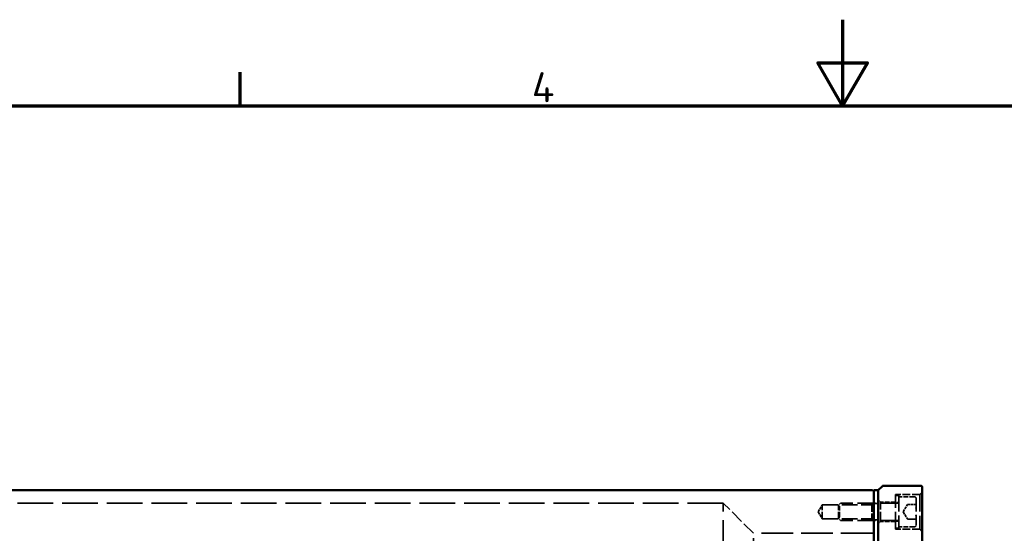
# Model space of a CAD drawing. Header units: millimetres. Extents: x 0 to 840, y 0 to 594.
# Tile 23 of 46: x 229 to 458, y 475 to 594. Entities that reach past the tile are written whole.
import ezdxf

# ---------------------------------------------------------------- set-up
doc = ezdxf.new("R2010")
doc.units = ezdxf.units.MM
doc.header["$LTSCALE"] = 2
doc.linetypes.add('DASHED', pattern=[0.2067, 0.1654, -0.0413])
for name, color, linetype, lineweight in [('Rahmen (ISO)', 7, 'Continuous', 70), ('Sichtbar (ISO)', 7, 'Continuous', 50), ('Verdeckt (ISO)', 7, 'DASHED', 35)]:
    doc.layers.add(name, color=color, linetype=linetype, lineweight=lineweight)
doc.styles.add('Notiztext (DIN)', font='isocpeur.ttf')

# ---------------------------------------------------------------- blocks, each defined once
blk = doc.blocks.new('Ränder Standardrahmen')
at = {"layer": 'Rahmen (ISO)'}
blk.add_line((140, 287), (140, 290.9), dxfattribs=at)
at = {"layer": 'Rahmen (ISO)', "flags": 128}
for points in [[(210, 297), (210, 287), (207.11, 292), (212.89, 292), (210, 287)], [(10, 10), (10, 287), (410, 287), (410, 10), (10, 10)]]:
    blk.add_lwpolyline(points, dxfattribs=at)
at = {"layer": 'Rahmen (ISO)', "insert": (173.9, 287.4), "char_height": 3.5, "attachment_point": 7, "style": 'Notiztext (DIN)'}
blk.add_mtext('4', dxfattribs=at)

msp = doc.modelspace()

# ---------------------------------------------------------------- linework, layer by layer
at = {"layer": 'Sichtbar (ISO)'}
for p, q in [((428.293, 484.606), (429.287, 485.6)), ((438.243, 485.606), (429.301, 485.606)), ((438.493, 485.356), (438.493, 372.856)), ((426.993, 484.606), (139.593, 484.606)), ((427.293, 483.048), (427.283, 483.048)), ((427.283, 483.003), (427.283, 483.048)), ((427.293, 482.59), (427.293, 484.556)), ((428.243, 484.606), (427.343, 484.606)), ((428.293, 373.606), (428.293, 484.606)), ((427.283, 482.59), (427.293, 482.59)), ((427.283, 482.59), (427.283, 482.467)), ((427.293, 482.467), (427.283, 482.467)), ((427.283, 482.287), (427.283, 482.467)), ((427.283, 482.248), (427.293, 482.248)), ((427.283, 482.248), (427.283, 482.071)), ((427.293, 482.071), (427.283, 482.071)), ((427.283, 481.823), (427.283, 482.071)), ((427.283, 481.787), (427.293, 481.787)), ((427.283, 481.787), (427.283, 481.64)), ((427.293, 481.64), (427.283, 481.64)), ((427.283, 481.457), (427.283, 481.64)), ((427.283, 481.188), (427.293, 481.188)), ((427.283, 481.188), (427.283, 480.915)), ((427.293, 480.915), (427.283, 480.915)), ((427.283, 480.878), (427.283, 480.915)), ((427.283, 480.878), (427.293, 480.878)), ((427.283, 480.878), (427.283, 480.706)), ((427.293, 480.706), (427.283, 480.706)), ((427.283, 480.52), (427.283, 480.706)), ((427.283, 480.465), (427.293, 480.465)), ((427.283, 480.465), (427.283, 480.273)), ((427.293, 482.467), (427.293, 482.59)), ((427.293, 482.248), (427.293, 482.467)), ((427.293, 482.071), (427.293, 482.248)), ((427.293, 481.787), (427.293, 482.071)), ((427.293, 481.64), (427.293, 481.787)), ((427.293, 481.188), (427.293, 481.64)), ((427.293, 480.915), (427.293, 481.188)), ((427.293, 480.878), (427.293, 480.915)), ((427.293, 480.706), (427.293, 480.878)), ((427.293, 480.465), (427.293, 480.706)), ((427.293, 480.273), (427.293, 480.465)), ((427.293, 480.273), (427.283, 480.273)), ((427.283, 480.09), (427.283, 480.273)), ((427.283, 480.049), (427.283, 480.09)), ((427.283, 479.954), (427.293, 479.954)), ((427.283, 479.954), (427.283, 479.797)), ((427.293, 479.797), (427.283, 479.797)), ((427.283, 479.776), (427.283, 479.797)), ((427.283, 479.776), (427.293, 479.776)), ((427.283, 479.776), (427.283, 479.577)), ((427.293, 479.577), (427.283, 479.577)), ((427.283, 479.548), (427.283, 479.577)), ((427.293, 479.548), (427.283, 479.548)), ((427.293, 479.954), (427.293, 480.273)), ((427.293, 479.797), (427.293, 479.954)), ((427.293, 479.776), (427.293, 479.797)), ((427.293, 479.577), (427.293, 479.776)), ((427.293, 462.583), (427.293, 479.577))]:
    msp.add_line(p, q, dxfattribs=at)
for centre, radius, start, end in [((429.301, 485.586), 0.02, 90, 135), ((438.243, 485.356), 0.25, 0, 90), ((426.993, 484.306), 0.3, 0, 90), ((427.343, 484.556), 0.05, 90, 180), ((428.243, 484.556), 0.05, 0, 90)]:
    msp.add_arc(centre, radius, start, end, dxfattribs=at)
at = {"layer": 'Verdeckt (ISO)', "ltscale": 0.009423}
for p, q in [((427.293, 483.204), (427.283, 483.204)), ((427.293, 483.192), (427.283, 483.192)), ((427.293, 483.122), (427.283, 483.122)), ((427.293, 483.119), (427.283, 483.119)), ((427.293, 483.111), (427.283, 483.111)), ((427.283, 483.071), (427.293, 483.071)), ((427.293, 482.929), (427.283, 482.929)), ((427.293, 482.907), (427.283, 482.907)), ((427.293, 482.884), (427.283, 482.884)), ((427.293, 482.731), (427.283, 482.731)), ((427.293, 482.716), (427.283, 482.716)), ((427.293, 482.708), (427.283, 482.708)), ((427.293, 482.707), (427.283, 482.707)), ((427.293, 482.637), (427.283, 482.637)), ((427.293, 482.606), (427.283, 482.606)), ((427.293, 482.558), (427.283, 482.558)), ((427.283, 482.536), (427.293, 482.536)), ((427.293, 482.495), (427.283, 482.495)), ((427.293, 482.41), (427.283, 482.41)), ((427.293, 482.386), (427.283, 482.386)), ((427.293, 482.328), (427.283, 482.328)), ((427.293, 482.308), (427.283, 482.308)), ((427.293, 482.272), (427.283, 482.272)), ((427.293, 482.217), (427.283, 482.217)), ((427.293, 482.175), (427.283, 482.175)), ((427.293, 482.15), (427.283, 482.15)), ((427.283, 482.121), (427.293, 482.121)), ((427.293, 482.075), (427.283, 482.075)), ((427.293, 481.977), (427.283, 481.977)), ((427.293, 481.9), (427.283, 481.9)), ((427.293, 481.866), (427.283, 481.866)), ((427.293, 481.865), (427.283, 481.865)), ((427.293, 481.829), (427.283, 481.829)), ((427.293, 481.809), (427.283, 481.809)), ((427.293, 481.771), (427.283, 481.771)), ((427.293, 481.724), (427.283, 481.724)), ((427.283, 481.723), (427.293, 481.723)), ((427.293, 481.704), (427.283, 481.704)), ((427.293, 481.697), (427.283, 481.697)), ((427.293, 481.642), (427.283, 481.642)), ((427.293, 481.633), (427.283, 481.633)), ((427.293, 481.538), (427.283, 481.538)), ((427.293, 481.528), (427.283, 481.528)), ((427.293, 481.51), (427.283, 481.51)), ((427.293, 481.494), (427.283, 481.494)), ((427.293, 481.46), (427.283, 481.46)), ((427.293, 481.457), (427.283, 481.457)), ((427.283, 481.371), (427.293, 481.371)), ((427.293, 481.33), (427.283, 481.33)), ((427.293, 481.285), (427.283, 481.285)), ((427.293, 481.253), (427.283, 481.253)), ((427.293, 481.244), (427.283, 481.244)), ((427.293, 481.168), (427.283, 481.168)), ((427.293, 481.16), (427.283, 481.16)), ((427.293, 481.15), (427.283, 481.15)), ((427.293, 481.143), (427.283, 481.143)), ((427.293, 481.128), (427.283, 481.128)), ((427.283, 480.988), (427.293, 480.988)), ((427.293, 480.775), (427.283, 480.775)), ((427.293, 480.751), (427.283, 480.751)), ((427.283, 480.555), (427.293, 480.555)), ((427.293, 480.342), (427.283, 480.342)), ((427.293, 480.277), (427.283, 480.277)), ((427.293, 480.229), (427.283, 480.229)), ((427.293, 480.195), (427.283, 480.195)), ((427.293, 480.186), (427.283, 480.186)), ((427.293, 480.169), (427.283, 480.169)), ((427.293, 480.093), (427.283, 480.093)), ((427.293, 480.048), (427.283, 480.048)), ((427.293, 480.022), (427.283, 480.022)), ((427.293, 479.982), (427.283, 479.982)), ((427.293, 479.974), (427.283, 479.974)), ((427.293, 479.968), (427.283, 479.968)), ((427.293, 479.894), (427.283, 479.894)), ((427.293, 479.889), (427.283, 479.889)), ((427.293, 479.883), (427.283, 479.883)), ((427.293, 479.88), (427.283, 479.88)), ((427.293, 479.877), (427.283, 479.877)), ((427.293, 479.872), (427.283, 479.872)), ((427.293, 479.863), (427.283, 479.863)), ((427.293, 479.826), (427.283, 479.826)), ((427.293, 479.822), (427.283, 479.822)), ((427.283, 479.762), (427.293, 479.762)), ((427.293, 479.758), (427.283, 479.758)), ((427.293, 479.69), (427.283, 479.69)), ((427.293, 479.676), (427.283, 479.676)), ((427.293, 479.673), (427.283, 479.673)), ((427.293, 479.67), (427.283, 479.67)), ((427.293, 479.602), (427.283, 479.602)), ((427.293, 479.571), (427.283, 479.571)), ((427.293, 479.497), (427.283, 479.497)), ((427.293, 479.486), (427.283, 479.486)), ((427.293, 479.475), (427.283, 479.475)), ((427.293, 479.106), (427.283, 479.106)), ((427.293, 478.71), (427.283, 478.71)), ((427.293, 478.581), (427.283, 478.581))]:
    msp.add_line(p, q, dxfattribs=at)
at = {"layer": 'Verdeckt (ISO)', "ltscale": 0.078233}
msp.add_line((427.283, 483.122), (427.283, 483.204), dxfattribs=at)
at = {"layer": 'Verdeckt (ISO)', "ltscale": 0.106591}
msp.add_line((427.283, 483.119), (427.283, 483.122), dxfattribs=at)
at = {"layer": 'Verdeckt (ISO)', "ltscale": 0.396189}
msp.add_line((427.283, 483.048), (427.283, 483.119), dxfattribs=at)
at = {"layer": 'Verdeckt (ISO)', "ltscale": 0.392969}
msp.add_line((427.283, 482.59), (427.283, 483.003), dxfattribs=at)
at = {"layer": 'Verdeckt (ISO)', "ltscale": 11.967462}
for p, q in [((432.293, 475.606), (432.293, 483.606)), ((437.993, 483.606), (437.993, 475.606))]:
    msp.add_line(p, q, dxfattribs=at)
at = {"layer": 'Verdeckt (ISO)', "ltscale": 5.428285}
for p, q in [((437.993, 483.606), (432.293, 483.606)), ((437.993, 475.606), (432.293, 475.606))]:
    msp.add_line(p, q, dxfattribs=at)
at = {"layer": 'Verdeckt (ISO)', "ltscale": 0.383574}
msp.add_line((432.59, 483.406), (432.993, 483.406), dxfattribs=at)
at = {"layer": 'Verdeckt (ISO)', "ltscale": 11.069895}
msp.add_line((433.093, 483.306), (433.093, 475.906), dxfattribs=at)
at = {"layer": 'Verdeckt (ISO)', "ltscale": 3.428354}
for p, q in [((436.693, 483.106), (433.093, 483.106)), ((436.693, 476.106), (433.093, 476.106))]:
    msp.add_line(p, q, dxfattribs=at)
at = {"layer": 'Verdeckt (ISO)', "ltscale": 0.673312}
for p, q in [((437.993, 483.606), (438.493, 484.106)), ((426.793, 481.227), (427.293, 481.727)), ((428.793, 481.856), (428.293, 482.356)), ((426.793, 477.985), (427.293, 477.485)), ((428.793, 477.356), (428.293, 476.856)), ((437.993, 475.606), (438.493, 475.106))]:
    msp.add_line(p, q, dxfattribs=at)
at = {"layer": 'Verdeckt (ISO)', "ltscale": 25.111156}
msp.add_line((392.293, 481.606), (174.293, 481.606), dxfattribs=at)
at = {"layer": 'Verdeckt (ISO)', "ltscale": 24.935537}
msp.add_line((392.293, 376.606), (392.293, 481.606), dxfattribs=at)
at = {"layer": 'Verdeckt (ISO)', "ltscale": 9.427668}
msp.add_line((399.293, 474.606), (392.293, 481.606), dxfattribs=at)
at = {"layer": 'Verdeckt (ISO)', "ltscale": 1.800898}
for q in [(415.293, 481.227), (415.293, 477.985)]:
    msp.add_line((414.319, 479.606), q, dxfattribs=at)
at = {"layer": 'Verdeckt (ISO)', "ltscale": 4.849754}
for p, q in [((415.293, 477.985), (415.293, 481.227)), ((426.793, 481.227), (426.793, 477.985))]:
    msp.add_line(p, q, dxfattribs=at)
at = {"layer": 'Verdeckt (ISO)', "ltscale": 10.951905}
for p, q in [((415.293, 481.227), (426.793, 481.227)), ((415.293, 477.985), (426.793, 477.985))]:
    msp.add_line(p, q, dxfattribs=at)
at = {"layer": 'Verdeckt (ISO)', "ltscale": 4.686525}
msp.add_line((419.093, 478.039), (419.093, 481.172), dxfattribs=at)
at = {"layer": 'Verdeckt (ISO)', "ltscale": 0.570357}
for p, q in [((419.096, 481.179), (419.519, 481.603)), ((419.096, 478.032), (419.519, 477.609))]:
    msp.add_line(p, q, dxfattribs=at)
at = {"layer": 'Verdeckt (ISO)', "ltscale": 3.590168}
msp.add_line((419.293, 478.406), (419.293, 480.806), dxfattribs=at)
at = {"layer": 'Verdeckt (ISO)', "ltscale": 12.824644}
for p, q in [((432.993, 481.606), (419.527, 481.606)), ((432.993, 477.606), (419.527, 477.606))]:
    msp.add_line(p, q, dxfattribs=at)
at = {"layer": 'Verdeckt (ISO)', "ltscale": 0.03732}
msp.add_line((427.283, 482.248), (427.283, 482.287), dxfattribs=at)
at = {"layer": 'Verdeckt (ISO)', "ltscale": 0.039704}
msp.add_line((427.283, 481.787), (427.283, 481.823), dxfattribs=at)
at = {"layer": 'Verdeckt (ISO)', "ltscale": 0.256114}
msp.add_line((427.283, 481.188), (427.283, 481.457), dxfattribs=at)
at = {"layer": 'Verdeckt (ISO)', "ltscale": 0.051779}
msp.add_line((427.283, 480.465), (427.283, 480.52), dxfattribs=at)
at = {"layer": 'Verdeckt (ISO)', "ltscale": 0.857013}
for p, q in [((427.343, 481.506), (428.243, 481.506)), ((427.343, 477.706), (428.243, 477.706))]:
    msp.add_line(p, q, dxfattribs=at)
at = {"layer": 'Verdeckt (ISO)', "ltscale": 6.731654}
msp.add_line((428.793, 477.356), (428.793, 481.856), dxfattribs=at)
at = {"layer": 'Verdeckt (ISO)', "ltscale": 3.333119}
for p, q in [((432.293, 481.856), (428.793, 481.856)), ((432.293, 477.356), (428.793, 477.356))]:
    msp.add_line(p, q, dxfattribs=at)
at = {"layer": 'Verdeckt (ISO)', "ltscale": 0.28834}
msp.add_line((432.59, 481.806), (432.893, 481.806), dxfattribs=at)
at = {"layer": 'Verdeckt (ISO)', "ltscale": 1.832601}
for q in [(435.055, 481.272), (435.055, 477.939)]:
    msp.add_line((434.093, 479.606), q, dxfattribs=at)
at = {"layer": 'Verdeckt (ISO)', "ltscale": 1.697918}
for p, q in [((435.142, 481.322), (436.925, 481.322)), ((436.925, 477.889), (435.142, 477.889))]:
    msp.add_line(p, q, dxfattribs=at)
at = {"layer": 'Verdeckt (ISO)', "ltscale": 0.077389}
for p, q in [((437.064, 481.419), (437.01, 481.358)), ((437.01, 480.482), (437.064, 480.513)), ((437.01, 478.73), (437.064, 478.699)), ((437.01, 477.854), (437.064, 477.792))]:
    msp.add_line(p, q, dxfattribs=at)
at = {"layer": 'Verdeckt (ISO)', "ltscale": 9.27476}
msp.add_line((437.093, 482.706), (437.093, 476.506), dxfattribs=at)
at = {"layer": 'Verdeckt (ISO)', "ltscale": 0.130644}
msp.add_line((427.283, 479.954), (427.283, 480.049), dxfattribs=at)
at = {"layer": 'Verdeckt (ISO)', "ltscale": 0.3625}
msp.add_line((427.283, 479.475), (427.283, 479.548), dxfattribs=at)
at = {"layer": 'Verdeckt (ISO)', "ltscale": 0.914128}
msp.add_line((427.283, 478.581), (427.283, 479.475), dxfattribs=at)
at = {"layer": 'Verdeckt (ISO)', "ltscale": 0.380839}
msp.add_line((432.493, 477.406), (432.893, 477.406), dxfattribs=at)
at = {"layer": 'Verdeckt (ISO)', "ltscale": 24.698055}
msp.add_line((399.293, 383.606), (399.293, 474.606), dxfattribs=at)
at = {"layer": 'Verdeckt (ISO)', "ltscale": 22.335108}
msp.add_line((426.993, 474.606), (399.293, 474.606), dxfattribs=at)
at = {"layer": 'Verdeckt (ISO)', "ltscale": 0.571309}
msp.add_line((432.393, 475.806), (432.993, 475.806), dxfattribs=at)
at = {"layer": 'Verdeckt (ISO)', "ltscale": 0.149495}
for centre, start, end in [((432.993, 483.306), 0, 90), ((432.993, 481.706), 270, 0), ((432.393, 475.906), 180, 270), ((432.993, 477.506), 0, 90), ((432.993, 475.906), 270, 0)]:
    msp.add_arc(centre, 0.1, start, end, dxfattribs=at)
at = {"layer": 'Verdeckt (ISO)', "ltscale": 0.598278}
for centre, start, end in [((436.693, 482.706), 0, 90), ((436.693, 476.506), 270, 0)]:
    msp.add_arc(centre, 0.4, start, end, dxfattribs=at)
at = {"layer": 'Verdeckt (ISO)', "ltscale": 0.00738}
for centre, start, end in [((419.103, 481.172), 135, 180), ((419.527, 481.596), 90, 135), ((419.103, 478.039), 180, 225), ((419.527, 477.616), 225, 270)]:
    msp.add_arc(centre, 0.01, start, end, dxfattribs=at)
at = {"layer": 'Verdeckt (ISO)', "ltscale": 0.199359}
for centre, start, end in [((419.293, 481.152), 180, 240), ((419.093, 480.806), 0, 60), ((419.293, 478.059), 120, 180), ((419.093, 478.406), 300, 0)]:
    msp.add_arc(centre, 0.2, start, end, dxfattribs=at)
at = {"layer": 'Verdeckt (ISO)', "ltscale": 0.074697}
for centre, start, end in [((427.343, 481.556), 180, 270), ((428.243, 481.556), 270, 0), ((427.343, 477.656), 90, 180), ((428.243, 477.656), 0, 90), ((427.343, 474.656), 180, 270), ((428.243, 474.656), 270, 0)]:
    msp.add_arc(centre, 0.05, start, end, dxfattribs=at)
at = {"layer": 'Verdeckt (ISO)', "ltscale": 0.299089}
for centre, start, end in [((432.893, 482.006), 270, 0), ((432.493, 477.206), 90, 180), ((432.893, 477.206), 0, 90)]:
    msp.add_arc(centre, 0.2, start, end, dxfattribs=at)
at = {"layer": 'Verdeckt (ISO)', "ltscale": 0.09963}
for centre, start, end in [((435.142, 481.222), 90, 150), ((435.142, 477.989), 210, 270)]:
    msp.add_arc(centre, 0.1, start, end, dxfattribs=at)
at = {"layer": 'Verdeckt (ISO)', "ltscale": 0.448684}
msp.add_arc((426.993, 474.906), 0.3, 270, 0, dxfattribs=at)
at = {"layer": 'Verdeckt (ISO)', "ltscale": 0.216828}
msp.add_ellipse((432.59, 468.244), major_axis=(0.001, 15.162), ratio=0.8662156, start_param=0.000041, end_param=0.0150646, dxfattribs=at)
at = {"layer": 'Verdeckt (ISO)', "ltscale": 0.661149}
msp.add_ellipse((432.003, 468.448), major_axis=(-0.005, 14.957), ratio=0.8662135, start_param=6.2062666, end_param=6.2526884, dxfattribs=at)
at = {"layer": 'Verdeckt (ISO)', "ltscale": 0.332671}
msp.add_ellipse((432.59, 472.993), major_axis=(0.002, 8.813), ratio=0.8656987, start_param=6.2437507, end_param=6.2833991, dxfattribs=at)
at = {"layer": 'Verdeckt (ISO)', "ltscale": 0.084267}
for centre, major_axis, ratio, start_param, end_param in [((436.993, 481.501), (0, 0.115), 0.8660254, 3.9269908, 4.712389), ((436.993, 480.553), (-0.1, 0), 0.5773503, 2.3561945, 3.1415927), ((436.993, 478.658), (-0.1, 0), 0.5773503, 3.1415927, 3.9269908), ((436.993, 477.71), (0, 0.115), 0.8660254, 4.712389, 5.4977871)]:
    msp.add_ellipse(centre, major_axis=major_axis, ratio=ratio, start_param=start_param, end_param=end_param, dxfattribs=at)
at = {"layer": 'Verdeckt (ISO)', "ltscale": 0.159964}
msp.add_open_spline([(432.393, 483.404), (432.388, 483.404), (432.383, 483.403), (432.373, 483.402), (432.368, 483.401), (432.359, 483.398), (432.354, 483.396), (432.345, 483.391), (432.341, 483.389), (432.332, 483.383), (432.328, 483.379), (432.321, 483.372), (432.317, 483.368), (432.311, 483.36), (432.308, 483.355), (432.303, 483.346), (432.301, 483.341), (432.297, 483.331), (432.296, 483.326), (432.294, 483.315), (432.293, 483.309), (432.293, 483.302)], degree=3, knots=[0, 0, 0, 0, 0.001527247, 0.001527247, 0.003054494, 0.003054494, 0.004581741, 0.004581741, 0.006108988, 0.006108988, 0.007636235, 0.007636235, 0.009163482, 0.009163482, 0.010690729, 0.010690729, 0.012128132, 0.012128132, 0.013501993, 0.013501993, 0.015272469, 0.015272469, 0.015272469, 0.015272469], dxfattribs=at)
at = {"layer": 'Verdeckt (ISO)', "ltscale": 0.157832}
msp.add_open_spline([(432.293, 483.302), (432.293, 483.307), (432.293, 483.311), (432.295, 483.32), (432.296, 483.325), (432.298, 483.334), (432.3, 483.338), (432.304, 483.347), (432.306, 483.351), (432.312, 483.359), (432.315, 483.363), (432.321, 483.371), (432.325, 483.374), (432.333, 483.381), (432.337, 483.383), (432.346, 483.388), (432.35, 483.391), (432.359, 483.394), (432.364, 483.396), (432.377, 483.398), (432.385, 483.399), (432.393, 483.399)], degree=3, knots=[0.000048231, 0.000048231, 0.000048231, 0.000048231, 0.001280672, 0.001280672, 0.002546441, 0.002546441, 0.003836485, 0.003836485, 0.005164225, 0.005164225, 0.006547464, 0.006547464, 0.008011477, 0.008011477, 0.009518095, 0.009518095, 0.011024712, 0.011024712, 0.01253133, 0.01253133, 0.015066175, 0.015066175, 0.015066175, 0.015066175], dxfattribs=at)
at = {"layer": 'Verdeckt (ISO)', "ltscale": 0.163299}
msp.add_open_spline([(432.994, 483.362), (432.999, 483.361), (433.004, 483.36), (433.014, 483.358), (433.019, 483.356), (433.028, 483.353), (433.033, 483.35), (433.042, 483.345), (433.046, 483.342), (433.054, 483.336), (433.058, 483.332), (433.066, 483.324), (433.069, 483.32), (433.075, 483.311), (433.078, 483.307), (433.083, 483.297), (433.086, 483.291), (433.089, 483.281), (433.09, 483.276), (433.092, 483.264), (433.093, 483.258), (433.093, 483.252)], degree=3, knots=[0, 0, 0, 0, 0.001567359, 0.001567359, 0.003134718, 0.003134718, 0.004702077, 0.004702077, 0.006269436, 0.006269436, 0.007836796, 0.007836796, 0.009404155, 0.009404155, 0.010971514, 0.010971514, 0.012538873, 0.012538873, 0.014027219, 0.014027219, 0.015673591, 0.015673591, 0.015673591, 0.015673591], dxfattribs=at)
at = {"layer": 'Verdeckt (ISO)', "ltscale": 0.316577}
msp.add_open_spline([(432.893, 481.799), (432.902, 481.798), (432.912, 481.799), (432.931, 481.8), (432.941, 481.802), (432.96, 481.807), (432.969, 481.81), (432.987, 481.817), (432.996, 481.822), (433.013, 481.833), (433.021, 481.839), (433.037, 481.852), (433.044, 481.859), (433.056, 481.875), (433.062, 481.883), (433.072, 481.899), (433.076, 481.908), (433.083, 481.925), (433.086, 481.934), (433.089, 481.951), (433.091, 481.958), (433.093, 481.973), (433.093, 481.981), (433.093, 481.989)], degree=3, knots=[0, 0, 0, 0, 0.003157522, 0.003157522, 0.006315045, 0.006315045, 0.009472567, 0.009472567, 0.01263009, 0.01263009, 0.015787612, 0.015787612, 0.018889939, 0.018889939, 0.021787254, 0.021787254, 0.024528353, 0.024528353, 0.02720631, 0.02720631, 0.029390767, 0.029390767, 0.031575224, 0.031575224, 0.031575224, 0.031575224], dxfattribs=at)
at = {"layer": 'Verdeckt (ISO)', "ltscale": 0.091068}
for points in [[(436.925, 481.322), (436.925, 481.322), (436.925, 481.322), (436.936, 481.322), (436.946, 481.323), (436.965, 481.328), (436.973, 481.331), (436.992, 481.341), (437.002, 481.348), (437.01, 481.358)], [(436.925, 480.464), (436.925, 480.464), (436.925, 480.464), (436.936, 480.464), (436.946, 480.465), (436.965, 480.467), (436.973, 480.468), (436.992, 480.473), (437.002, 480.477), (437.01, 480.482)], [(436.925, 478.747), (436.925, 478.747), (436.925, 478.747), (436.936, 478.747), (436.946, 478.747), (436.965, 478.745), (436.973, 478.743), (436.992, 478.738), (437.002, 478.734), (437.01, 478.73)], [(436.925, 477.889), (436.925, 477.889), (436.925, 477.889), (436.936, 477.889), (436.946, 477.888), (436.965, 477.884), (436.973, 477.881), (436.992, 477.871), (437.002, 477.863), (437.01, 477.854)]]:
    msp.add_open_spline(points, degree=3, knots=[-0.0095774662, -0.0095774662, -0.0095774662, -0.0095774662, -0.009521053, -0.009521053, -0.0064395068, -0.0064395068, -0.003777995, -0.003777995, 0, 0, 0, 0], dxfattribs=at)

# ---------------------------------------------------------------- block references
at = {"xscale": 2, "yscale": 2, "zscale": 2}
msp.add_blockref('Ränder Standardrahmen', (0, 0), dxfattribs=at)

doc.saveas('drawing.dxf')
